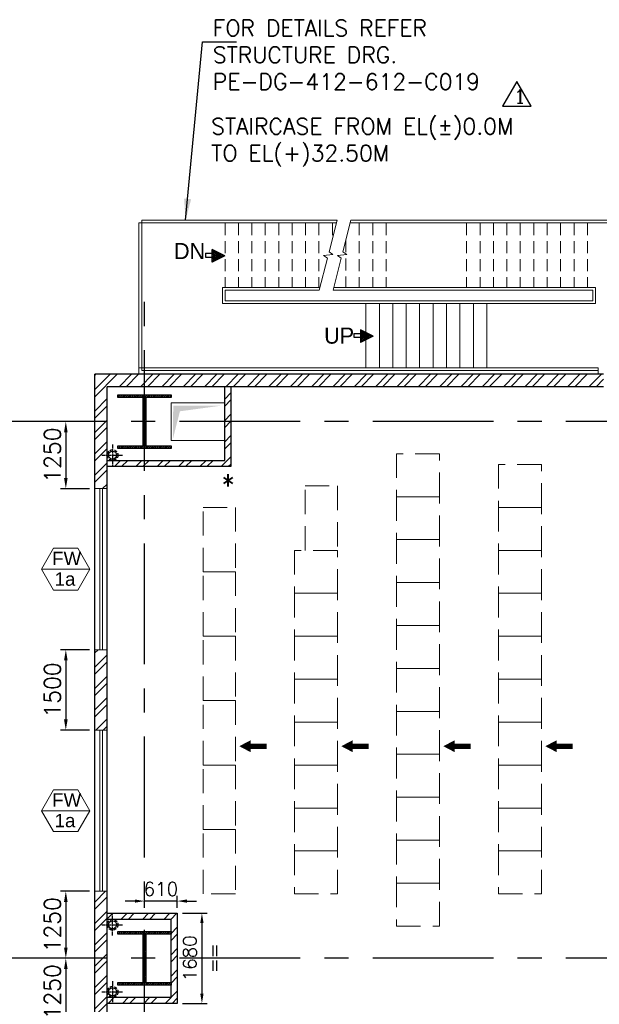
# Model space of a CAD drawing. Header units: inches. Extents: x 306235 to 1392759, y -66369 to 421098.
# Tile 41 of 91: x 448167 to 458963, y 25364 to 43709. Entities that reach past the tile are written whole.
import ezdxf
from ezdxf.enums import TextEntityAlignment as Align

# ---------------------------------------------------------------- set-up
doc = ezdxf.new("R2010")
doc.units = ezdxf.units.IN
doc.header["$LTSCALE"] = 1800
doc.header["$MEASUREMENT"] = 0
for name, pattern in [('CENTER', [2, 1.25, -0.25, 0.25, -0.25]), ('CENTER2', [1.125, 0.75, -0.125, 0.125, -0.125]), ('HIDDEN', [0.375, 0.25, -0.125]), ('HIDDEN2', [0.1875, 0.125, -0.0625])]:
    doc.linetypes.add(name, pattern=pattern)
doc.layers.get('0').update_dxf_attribs({"color": 253, "lineweight": 9})
for name, color, linetype, lineweight in [('1', 7, 'Continuous', 18), ('2CON', 1, 'Continuous', 13), ('A-WIN TAG', 3, 'Continuous', 13), ('A-WIN TAG TEXT', 3, 'Continuous', 13), ('BEAM-STRINGER', 2, 'Continuous', 9), ('HANDRAIL', 3, 'Continuous', 15), ('HATCH-1', 252, 'Continuous', 9), ('OPENING EO', 2, 'Continuous', 18), ('PNL', 8, 'HIDDEN', 9), ('STAIR STEP', 11, 'Continuous', 5), ('WALL HATCH', 251, 'Continuous', 13), ('WINDOW', 3, 'Continuous', 13)]:
    doc.layers.add(name, color=color, linetype=linetype, lineweight=lineweight)
for name, color, linetype in [('CEN', 2, 'CENTER'), ('COL', 1, 'Continuous'), ('DIM', 4, 'Continuous'), ('GRID', 251, 'CENTER'), ('RAIN WATER', 6, 'Continuous'), ('REV1', 3, 'Continuous'), ('TEXT', 3, 'Continuous'), ('WALL', 6, 'Continuous')]:
    doc.layers.add(name, color=color, linetype=linetype)
doc.styles.add('COMPLEX', font='complex')
doc.styles.add('HTX11', font='O8111901')
doc.styles.add('ROAMNS', font='ROMANS.shx')
doc.styles.add('ROMANS', font='romans.shx')
doc.styles.get("Standard").update_dxf_attribs({"font": 'arial.ttf'})
doc.linetypes.add('FENCELINE1', pattern='A,0.25,-0.1,[133,ltypeshp.shx,S=0.1,R=0,X=-0.1,Y=0],-0.1,1', length=1.45)
doc.dimstyles.new('DIM INT 1', dxfattribs={"dimtxt": 300, "dimasz": 200, "dimexe": 100, "dimexo": 100, "dimgap": 100, "dimtad": 1, "dimdec": 0, "dimzin": 13, "dimdsep": 46, "dimlunit": 5, "dimtxsty": 'ROAMNS', "dimblk1": 'CLOSEDBLANK', "dimcen": 0.09, "dimclrd": 9, "dimclre": 9, "dimclrt": 4, "dimadec": 0, "dimazin": 0, "dimtfac": 1, "dimtdec": 0, "dimtix": 1, "dimtmove": 2, "dimatfit": 3, "dimfxl": 1, "dimtolj": 1, "dimtzin": 13, "dimarcsym": 0})
doc.dimstyles.new('DIM INT 2.5', dxfattribs={"dimtxt": 250, "dimasz": 180, "dimexe": 100, "dimexo": 100, "dimgap": 100, "dimtad": 1, "dimdec": 0, "dimzin": 13, "dimdsep": 46, "dimlunit": 5, "dimtxsty": 'ROAMNS', "dimcen": 0.09, "dimclrd": 9, "dimclre": 9, "dimclrt": 4, "dimadec": 0, "dimazin": 0, "dimtfac": 1, "dimtdec": 0, "dimtix": 1, "dimtmove": 2, "dimatfit": 3, "dimfxl": 1, "dimtolj": 1, "dimtzin": 13, "dimarcsym": 0})
doc.dimstyles.new('DIM100 x2', dxfattribs={"dimscale": 0, "dimtxt": 400, "dimasz": 400, "dimexe": 100, "dimexo": 100, "dimgap": 100, "dimtad": 1, "dimdec": 0, "dimzin": 13, "dimdsep": 46, "dimtxsty": 'ROMANS', "dimblk2": 'OBLIQUE', "dimcen": 100, "dimdle": 100, "dimclrd": 9, "dimclre": 9, "dimclrt": 4, "dimadec": 0, "dimazin": 0, "dimtfac": 1.1, "dimtdec": 0, "dimtix": 1, "dimtmove": 2, "dimatfit": 3, "dimfxl": 1, "dimtolj": 1, "dimtzin": 13, "dimarcsym": 0})

# ---------------------------------------------------------------- blocks, each defined once
blk = doc.blocks.new('D E F G-ROW COLUMN UNIT2')
at = {"layer": 'COL'}
h = blk.add_hatch(dxfattribs=at)
h.set_pattern_fill('ANSI31', color=256, scale=200, angle=180, style=0)
h.set_pattern_definition([(225, (-557328.912, -127499.994), (17.6776695, -17.6776695), [])])
h.paths.add_polyline_path([(495, 500), (0, 500), (0, 446), (22, 450), (495, 450)])
h.paths.add_polyline_path([(0, 500), (-495, 500), (-495, 450), (0, 450)])
h.paths.add_polyline_path([(0, 450), (-22, 450), (-22, 0), (0, 0)])
h.paths.add_polyline_path([(22, 450), (0, 450), (0, 0), (22, 0)])
h.paths.add_polyline_path([(0, 0), (-22, 0), (-22, -450), (0, -450)])
h.paths.add_polyline_path([(22, 0), (0, 0), (0, -450), (22, -450)])
h.paths.add_polyline_path([(0, -450), (0, -500), (-495, -500), (-495, -450)])
h.paths.add_polyline_path([(495, -450), (0, -450), (0, -500), (495, -500)])
at = {"layer": 'CEN'}
for p, q in [((0, -500), (0, 500)), ((192, 0), (-192, 0))]:
    blk.add_line(p, q, dxfattribs=at)
at = {"layer": 'COL'}
for points in [[(-495, 500), (495, 500), (495, 450), (-495, 450)], [(-22, 450), (22, 450), (22, -450), (-22, -450)], [(-495, -450), (495, -450), (495, -500), (-495, -500)]]:
    blk.add_lwpolyline(points, close=True, dxfattribs=at)
blk = doc.blocks.new('*D490')
at = {"layer": 'Defpoints', "color": 0, "transparency": 16777216}
for p in [(449567, 36221), (449026, 34971), (449567, 34971)]:
    blk.add_point(p, dxfattribs=at)
at = {"layer": 'DIM', "color": 9, "lineweight": -2, "transparency": 16777216}
for p, q in [((449467, 36221), (448926, 36221)), ((449026, 36021), (449026, 35171)), ((449467, 34971), (448926, 34971))]:
    blk.add_line(p, q, dxfattribs=at)
at = {"layer": 'DIM', "color": 9, "transparency": 16777216}
for points in [[(448993, 36021), (449060, 36021), (449026, 36221)], [(448993, 35171), (449060, 35171), (449026, 34971)]]:
    blk.add_solid(points, dxfattribs=at)
at = {"layer": 'DIM', "color": 4, "transparency": 16777216, "insert": (448776, 35596), "char_height": 300, "attachment_point": 5, "rotation": 90, "style": 'ROAMNS'}
blk.add_mtext('\\A1;1250', dxfattribs=at)
blk = doc.blocks.new('_ClosedBlank')
at = {"color": 0, "linetype": 'ByBlock', "lineweight": -2}
for p, q in [((-1, 0.167), (0, 0)), ((-1, 0.167), (-1, -0.167)), ((0, 0), (-1, -0.167))]:
    blk.add_line(p, q, dxfattribs=at)
blk = doc.blocks.new('*D491')
at = {"layer": 'Defpoints', "color": 0, "transparency": 16777216}
for p in [(449567, 31971), (449026, 30471), (449567, 30471)]:
    blk.add_point(p, dxfattribs=at)
at = {"layer": 'DIM', "color": 9, "lineweight": -2, "transparency": 16777216}
for p, q in [((449467, 31971), (448926, 31971)), ((449026, 31771), (449026, 30671)), ((449467, 30471), (448926, 30471))]:
    blk.add_line(p, q, dxfattribs=at)
at = {"layer": 'DIM', "color": 9, "transparency": 16777216}
for points in [[(448993, 31771), (449060, 31771), (449026, 31971)], [(448993, 30671), (449060, 30671), (449026, 30471)]]:
    blk.add_solid(points, dxfattribs=at)
at = {"layer": 'DIM', "color": 4, "transparency": 16777216, "insert": (448776, 31221), "char_height": 300, "attachment_point": 5, "rotation": 90, "style": 'ROAMNS'}
blk.add_mtext('\\A1;1500', dxfattribs=at)
blk = doc.blocks.new('*D492')
at = {"layer": 'Defpoints', "color": 0, "transparency": 16777216}
for p in [(449567, 27471), (449026, 26221), (449567, 26221)]:
    blk.add_point(p, dxfattribs=at)
at = {"layer": 'DIM', "color": 9, "lineweight": -2, "transparency": 16777216}
for p, q in [((449467, 27471), (448926, 27471)), ((449026, 27271), (449026, 26421)), ((449467, 26221), (448926, 26221))]:
    blk.add_line(p, q, dxfattribs=at)
at = {"layer": 'DIM', "color": 9, "transparency": 16777216}
for points in [[(448993, 27271), (449060, 27271), (449026, 27471)], [(448993, 26421), (449060, 26421), (449026, 26221)]]:
    blk.add_solid(points, dxfattribs=at)
at = {"layer": 'DIM', "color": 4, "transparency": 16777216, "insert": (448776, 26846), "char_height": 300, "attachment_point": 5, "rotation": 90, "style": 'ROAMNS'}
blk.add_mtext('\\A1;1250', dxfattribs=at)
blk = doc.blocks.new('*D493')
at = {"layer": 'Defpoints', "color": 0, "transparency": 16777216}
for p in [(449567, 26221), (449026, 24971), (449567, 24971)]:
    blk.add_point(p, dxfattribs=at)
at = {"layer": 'DIM', "color": 9, "lineweight": -2, "transparency": 16777216}
for p, q in [((449467, 26221), (448926, 26221)), ((449026, 26021), (449026, 25171)), ((449467, 24971), (448926, 24971))]:
    blk.add_line(p, q, dxfattribs=at)
at = {"layer": 'DIM', "color": 9, "transparency": 16777216}
for points in [[(448993, 26021), (449060, 26021), (449026, 26221)], [(448993, 25171), (449060, 25171), (449026, 24971)]]:
    blk.add_solid(points, dxfattribs=at)
at = {"layer": 'DIM', "color": 4, "transparency": 16777216, "insert": (448776, 25596), "char_height": 300, "attachment_point": 5, "rotation": 90, "style": 'ROAMNS'}
blk.add_mtext('\\A1;1250', dxfattribs=at)
blk = doc.blocks.new('*D642')
at = {"layer": '1', "color": 9, "lineweight": -2, "transparency": 16777216}
for p, q in [((451202, 27061), (451661, 27061)), ((451561, 26881), (451561, 25561)), ((451202, 25381), (451661, 25381))]:
    blk.add_line(p, q, dxfattribs=at)
at = {"layer": '1', "color": 9, "transparency": 16777216}
for points in [[(451531, 26881), (451591, 26881), (451561, 27061)], [(451531, 25561), (451591, 25561), (451561, 25381)]]:
    blk.add_solid(points, dxfattribs=at)
at = {"layer": 'Defpoints', "color": 0, "transparency": 16777216}
for p in [(451102, 27061), (451102, 25381), (451561, 25381)]:
    blk.add_point(p, dxfattribs=at)
at = {"layer": '1', "color": 4, "transparency": 16777216, "char_height": 250, "attachment_point": 5, "rotation": 90, "style": 'ROAMNS'}
for s, insert in [('\\A1;1680', (451336, 26221)), ('\\A1;==', (451786, 26221))]:
    blk.add_mtext(s, dxfattribs=dict(at, insert=insert))
blk = doc.blocks.new('*D643')
at = {"layer": '1', "color": 9, "lineweight": -2, "transparency": 16777216}
for p, q in [((450492, 27161), (450492, 27387)), ((451102, 27161), (451102, 27387)), ((450312, 27287), (450132, 27287)), ((451102, 27287), (450492, 27287)), ((451282, 27287), (451462, 27287))]:
    blk.add_line(p, q, dxfattribs=at)
at = {"layer": '1', "color": 9, "transparency": 16777216}
for points in [[(450312, 27317), (450312, 27257), (450492, 27287)], [(451282, 27317), (451282, 27257), (451102, 27287)]]:
    blk.add_solid(points, dxfattribs=at)
at = {"layer": 'Defpoints', "color": 0, "transparency": 16777216}
for p in [(450492, 27287), (450492, 27061), (451102, 27061)]:
    blk.add_point(p, dxfattribs=at)
at = {"layer": '1', "color": 4, "transparency": 16777216, "insert": (450797, 27512), "char_height": 250, "attachment_point": 5, "style": 'ROAMNS'}
blk.add_mtext('\\A1;610', dxfattribs=at)
blk = doc.blocks.new('_Oblique')
at = {"color": 0, "linetype": 'ByBlock', "lineweight": -2}
blk.add_line((-0.5, -0.5), (0.5, 0.5), dxfattribs=at)
blk = doc.blocks.new('CCR 412 R3')
at = {"layer": 'PNL'}
for points in [[(15992.5, 42400), (15192.5, 42400), (15192.5, 41600), (15992.5, 41600)], [(17892, 42200), (17092, 42200), (17092, 41400), (17892, 41400)], [(13492.5, 41800), (14092, 41800), (14092, 40600), (13492.5, 40600)], [(15992.5, 41600), (15192.5, 41600), (15192.5, 40800), (15992.5, 40800)], [(11592.5, 41400), (12192, 41400), (12192, 40200), (11592.5, 40200)], [(17892, 41400), (17092, 41400), (17092, 40600), (17892, 40600)], [(15992.5, 40800), (15192.5, 40800), (15192.5, 40000), (15992.5, 40000)], [(14092, 40600), (13292, 40600), (13292, 39800), (14092, 39800)], [(17892, 40600), (17092, 40600), (17092, 39800), (17892, 39800)], [(11592.5, 40200), (12192, 40200), (12192, 39000), (11592.5, 39000)], [(15992.5, 40000), (15192.5, 40000), (15192.5, 39200), (15992.5, 39200)], [(14092, 39800), (13292, 39800), (13292, 39000), (14092, 39000)], [(17892, 39800), (17092, 39800), (17092, 39000), (17892, 39000)], [(15992.5, 39200), (15192.5, 39200), (15192.5, 38400), (15992.5, 38400)], [(11592.5, 39000), (12192, 39000), (12192, 37800), (11592.5, 37800)], [(14092, 39000), (13292, 39000), (13292, 38200), (14092, 38200)], [(17892, 39000), (17092, 39000), (17092, 38200), (17892, 38200)], [(15992.5, 38400), (15192.5, 38400), (15192.5, 37600), (15992.5, 37600)], [(14092, 38200), (13292, 38200), (13292, 37400), (14092, 37400)], [(17892, 38200), (17092, 38200), (17092, 37400), (17892, 37400)], [(11592.5, 37800), (12192, 37800), (12192, 36600), (11592.5, 36600)], [(15992.5, 37600), (15192.5, 37600), (15192.5, 36800), (15992.5, 36800)], [(14092, 37400), (13292, 37400), (13292, 36600), (14092, 36600)], [(17892, 37400), (17092, 37400), (17092, 36600), (17892, 36600)], [(15992.5, 36800), (15192.5, 36800), (15192.5, 36000), (15992.5, 36000)], [(11592.5, 36600), (12192, 36600), (12192, 35400), (11592.5, 35400)], [(14092, 36600), (13292, 36600), (13292, 35800), (14092, 35800)], [(17892, 36600), (17092, 36600), (17092, 35800), (17892, 35800)], [(15992.5, 36000), (15192.5, 36000), (15192.5, 35200), (15992.5, 35200)], [(14092, 35800), (13292, 35800), (13292, 35000), (14092, 35000)], [(17892, 35800), (17092, 35800), (17092, 35000), (17892, 35000)], [(11592.5, 35400), (12192, 35400), (12192, 34200), (11592.5, 34200)], [(15992.5, 35200), (15192.5, 35200), (15192.5, 34400), (15992.5, 34400)], [(14092, 35000), (13292, 35000), (13292, 34200), (14092, 34200)], [(17892, 35000), (17092, 35000), (17092, 34200), (17892, 34200)], [(15992.5, 34400), (15192.5, 34400), (15192.5, 33600), (15992.5, 33600)]]:
    blk.add_lwpolyline(points, close=True, dxfattribs=at)
for points in [[(12266.1, 36951.3, 0, 225, 0), (12479.4, 36951.3, 225, 225, 0)], [(14166.1, 36951.3, 0, 225, 0), (14379.4, 36951.3, 225, 225, 0)], [(16066.6, 36951.3, 0, 225, 0), (16279.9, 36951.3, 225, 225, 0)], [(17966.1, 36951.3, 0, 225, 0), (18179.4, 36951.3, 225, 225, 0)]]:
    blk.add_lwpolyline(points, format="xyseb", dxfattribs=at)
at = {"layer": 'PNL', "const_width": 100}
for points in [[(12479.4, 36951.3), (12776.5, 36951.3)], [(14379.4, 36951.3), (14676.5, 36951.3)], [(16279.9, 36951.3), (16577, 36951.3)], [(18179.4, 36951.3), (18476.5, 36951.3)]]:
    blk.add_lwpolyline(points, dxfattribs=at)
blk = doc.blocks.new('*X674')
at = {"color": 0}
for p, q in [((12311, 26645), (12323, 26656)), ((12341, 26586), (12411, 26656)), ((12691, 26227), (12349, 26569)), ((12721, 26286), (12351, 26656)), ((12370, 26527), (12499, 26656)), ((12400, 26468), (12588, 26656)), ((12429, 26409), (12676, 26656)), ((12750, 26345), (12439, 26656)), ((12459, 26350), (12764, 26656)), ((12488, 26291), (12853, 26656)), ((12518, 26232), (12870, 26585)), ((12780, 26404), (12528, 26656)), ((12809, 26463), (12616, 26656)), ((12839, 26522), (12704, 26656)), ((12868, 26581), (12793, 26656)), ((12897, 26640), (12881, 26656)), ((12662, 26168), (12437, 26393)), ((12632, 26109), (12526, 26216)), ((12547, 26173), (12782, 26408)), ((12576, 26114), (12693, 26231))]:
    blk.add_line(p, q, dxfattribs=at)

msp = doc.modelspace()

# ---------------------------------------------------------------- hatches: boundary and pattern name
at = {"layer": 'WALL HATCH'}
h = msp.add_hatch(dxfattribs=at)
h.set_pattern_fill('ANSI32', color=256, scale=750, style=0)
h.set_pattern_definition([(45, (-87722.1, -144489), (-198.87378, 198.87378), []), (45, (-87589.52, -144489), (-198.87378, 198.87378), [])])
h.paths.add_polyline_path([(471491.6, 37101.3), (460991.6, 37101.3), (460991.6, 36871.3), (471491.6, 36871.3)])
h.paths.add_polyline_path([(472416.6, 37101.3), (471491.6, 37101.3), (471491.6, 36871.3), (472186.6, 36871.3), (472186.6, 36236.3), (472416.6, 36236.3)])
h.paths.add_polyline_path([(450491.6, 37101.3), (449566.6, 37101.3), (449566.6, 36236.3), (449796.6, 36236.3), (449796.6, 36871.3), (450491.6, 36871.3)])
h.paths.add_polyline_path([(460241.6, 37101.3), (460241.6, 36871.3), (460991.6, 36871.3), (460991.6, 37101.3)])
h.paths.add_polyline_path([(459041.6, 36871.3), (459041.6, 37101.3), (450491.6, 37101.3), (450491.6, 36871.3)])
edge = h.paths.add_edge_path()
edge.add_line((472186.6, 23036.5), (472186.6, 16236.3))
edge.add_line((472186.6, 16236.3), (472416.6, 16236.3))
edge.add_line((472416.6, 16236.3), (472416.6, 17471.3))
edge.add_line((472416.6, 17471.3), (472186.6, 17471.3))
h.paths.add_polyline_path([(472416.6, 5721.3), (472186.6, 5721.3), (472186.6, 4871.3), (472416.6, 4871.3)])
h.paths.add_polyline_path([(472186.6, 14721.3), (472416.6, 14721.3), (472416.6, 16236.3), (472186.6, 16236.3)])
h.paths.add_polyline_path([(472416.6, 14721.3), (472186.6, 14721.3), (472186.6, 8721.3), (472416.6, 8721.3)])
h.paths.add_polyline_path([(472186.6, 24971.3), (472416.6, 24971.3), (472416.6, 26236.3), (472186.6, 26236.3)])
h.paths.add_polyline_path([(472416.6, 22471.3), (472186.6, 22471.3), (472186.6, 17471.3), (472416.6, 17471.3)])
h.paths.add_polyline_path([(472416.6, 27471.3), (472186.6, 27471.3), (472186.6, 26236.3), (472416.6, 26236.3)])
h.paths.add_polyline_path([(472186.6, 34971.3), (472416.6, 34971.3), (472416.6, 36236.3), (472186.6, 36236.3)])
h.paths.add_polyline_path([(472416.6, 31971.3), (472186.6, 31971.3), (472186.6, 30471.3), (472416.6, 30471.3)])
h.paths.add_polyline_path([(449566.6, 34971.3), (449796.6, 34971.3), (449796.6, 36236.3), (449566.6, 36236.3)])
h.paths.add_polyline_path([(449796.6, 27471.3), (449566.6, 27471.3), (449566.6, 26236.3), (449796.6, 26236.3)])
h.paths.add_polyline_path([(449566.6, 30471.3), (449796.6, 30471.3), (449796.6, 31971.3), (449566.6, 31971.3)])
h.paths.add_polyline_path([(449566.6, 24971.3), (449796.6, 24971.3), (449796.6, 26236.3), (449566.6, 26236.3)])
h.paths.add_polyline_path([(449796.6, 17471.3), (449566.6, 17471.3), (449566.6, 16236.3), (449796.6, 16236.3)])
h.paths.add_polyline_path([(449566.6, 17471.3), (449796.6, 17471.3), (449796.6, 22471.3), (449566.6, 22471.3)])
h.paths.add_polyline_path([(449566.6, 14721.3), (449796.6, 14721.3), (449796.6, 16236.3), (449566.6, 16236.3)])
h.paths.add_polyline_path([(449796.6, 5721.3), (449566.6, 5721.3), (449566.6, 5101.3), (439066.6, 5101.3), (439066.6, 4871.3), (449796.6, 4871.3)])
h.paths.add_polyline_path([(449566.6, 8721.3), (449796.6, 8721.3), (449796.6, 14721.3), (449566.6, 14721.3)])
h = msp.add_hatch(dxfattribs=at)
h.set_pattern_fill('ANSI32', color=256, scale=750, style=0)
h.set_pattern_definition([(45, (-88722.1, -144504), (-198.87378, 198.87378), []), (45, (-88589.52, -144504), (-198.87378, 198.87378), [])])
h.paths.add_polyline_path([(452101.6, 36871.3), (451986.6, 36871.3), (451986.6, 35496.3), (449796.6, 35496.3), (449796.6, 35381.3), (452101.6, 35381.3)])
h = msp.add_hatch(dxfattribs=at)
h.set_pattern_fill('ANSI32', color=256, scale=750, style=0)
h.set_pattern_definition([(45, (-87722.1, -144504), (-198.87378, 198.87378), []), (45, (-87589.52, -144504), (-198.87378, 198.87378), [])])
h.paths.add_polyline_path([(451101.6, 27061.3), (449796.6, 27061.3), (449796.6, 26946.3), (450986.6, 26946.3), (450986.6, 25496.3), (449796.6, 25496.3), (449796.6, 25381.3), (451101.6, 25381.3)])

# ---------------------------------------------------------------- linework, layer by layer
at = {"layer": '2CON'}
for p, q in [((448572.3, 33471.3), (449472.3, 33471.3)), ((448572.3, 28971.3), (449472.3, 28971.3))]:
    msp.add_line(p, q, dxfattribs=at)
at = {"layer": 'A-WIN TAG'}
for points in [[(449247.3, 33861), (449472.3, 33471.3), (449247.3, 33081.6), (448797.3, 33081.6), (448572.3, 33471.3), (448797.3, 33861)], [(449247.3, 29361), (449472.3, 28971.3), (449247.3, 28581.6), (448797.3, 28581.6), (448572.3, 28971.3), (448797.3, 29361)]]:
    msp.add_lwpolyline(points, close=True, dxfattribs=at)
at = {"layer": 'BEAM-STRINGER'}
for p, q in [((454067.8, 39921.3), (450386.6, 39921.3)), ((450386.6, 39921.3), (450386.6, 37101.3)), ((461096.6, 39921.3), (454324.3, 39921.3)), ((453759.4, 38721.3), (451941.6, 38721.3)), ((451941.6, 38421.3), (451941.6, 38721.3)), ((458891.6, 38721.3), (454015.9, 38721.3)), ((458891.6, 38721.3), (458891.6, 38421.3)), ((458891.6, 38421.3), (451941.6, 38421.3)), ((458941.6, 37221.3), (450386.6, 37221.3)), ((458941.6, 37101.3), (458941.6, 37221.3))]:
    msp.add_line(p, q, dxfattribs=at)
at = {"layer": 'COL', "color": 9}
for p, q in [((451626.4, 39356.3), (451748.7, 39356.3)), ((451626.4, 39356.3), (451626.4, 39286.3)), ((451626.4, 39286.3), (451748.7, 39286.3)), ((451748.9, 39425.9), (451748.9, 39189.6)), ((451985.3, 39307.8), (451749.1, 39425.9)), ((451985.3, 39307.8), (451749.1, 39189.6)), ((454391.1, 37862.3), (454513.3, 37862.3)), ((454391.1, 37862.3), (454391.1, 37792.2)), ((454391.1, 37792.2), (454513.3, 37792.2)), ((454749.6, 37813.7), (454513.3, 37695.6)), ((454513.6, 37931.8), (454513.6, 37695.6)), ((454750, 37813.7), (454513.7, 37931.8))]:
    msp.add_line(p, q, dxfattribs=at)
at = {"layer": 'GRID'}
for p, q in [((450491.6, -58299.5), (450491.6, 38719)), ((474991.6, 36221.3), (434691.6, 36221.3)), ((474991.6, 26221.3), (434691.6, 26221.3))]:
    msp.add_line(p, q, dxfattribs=at)
at = {"layer": 'GRID', "color": 4}
msp.add_line((451986.6, 35871.3), (451986.6, 36571.3), dxfattribs=at)
at = {"layer": 'HANDRAIL', "linetype": 'FENCELINE1', "ltscale": 0.3}
msp.add_line((454080.7, 39971.3), (450441.6, 39971.3), dxfattribs=at)
at = {"layer": 'HANDRAIL', "linetype": 'FENCELINE1', "ltscale": 0.25}
for p, q in [((450441.6, 39971.3), (450441.6, 37171.3)), ((461146.6, 39971.3), (454337.2, 39971.3)), ((458941.6, 37171.3), (450441.6, 37171.3))]:
    msp.add_line(p, q, dxfattribs=at)
msp.add_lwpolyline([(453746.5, 38671.3), (451991.6, 38671.3), (451991.6, 38471.3), (458841.6, 38471.3), (458841.6, 38671.3), (454003, 38671.3)], dxfattribs=at)
at = {"layer": 'HATCH-1'}
msp.add_solid([(451927.4, 36518), (451025.9, 36516), (451151.2, 36412.7), (451024.5, 35909.8)], dxfattribs=at)
at = {"layer": 'OPENING EO'}
msp.add_lwpolyline([(451986.6, 36571.3), (451986.6, 35871.3), (450986.6, 35871.3), (450986.6, 36571.3)], close=True, dxfattribs=at)
at = {"layer": 'RAIN WATER', "linetype": 'CENTER2', "ltscale": 0.05}
for p, q in [((449896.6, 35796.3), (449896.6, 35396.3)), ((449696.6, 35596.3), (450096.6, 35596.3)), ((449896.4, 26646.3), (449896.4, 27046.3)), ((449696.4, 26846.3), (450096.4, 26846.3)), ((449896.6, 25796.3), (449896.6, 25396.3)), ((449696.6, 25596.3), (450096.6, 25596.3))]:
    msp.add_line(p, q, dxfattribs=at)
at = {"layer": 'RAIN WATER', "linetype": 'HIDDEN2', "ltscale": 0.25}
for centre in [(449896.6, 35596.3), (449896.4, 26846.3), (449896.6, 25596.3)]:
    msp.add_circle(centre, 100, dxfattribs=at)
at = {"layer": 'RAIN WATER', "ltscale": 0.25}
for centre in [(449896.6, 35596.3), (449896.4, 26846.3), (449896.6, 25596.3)]:
    msp.add_circle(centre, 75, dxfattribs=at)
at = {"layer": 'REV1'}
msp.add_lwpolyline([(457426.5, 42558.7), (457159.7, 42096.4), (457693.4, 42096.4)], close=True, dxfattribs=at)
at = {"layer": 'STAIR STEP', "linetype": 'HIDDEN2'}
for p, q in [((451991.6, 39921.3), (451991.6, 38721.3)), ((452241.6, 39921.3), (452241.6, 38721.3)), ((452491.6, 39921.3), (452491.6, 38721.3)), ((452741.6, 39921.3), (452741.6, 38721.3)), ((452991.6, 39921.3), (452991.6, 38721.3)), ((453241.6, 39921.3), (453241.6, 38721.3)), ((453491.6, 39921.3), (453491.6, 38721.3)), ((453741.6, 39921.3), (453741.6, 38721.3)), ((453991.6, 39921.3), (453991.6, 39624.7)), ((454491.6, 39921.3), (454491.6, 38721.3)), ((454741.6, 39921.3), (454741.6, 38721.3)), ((454991.6, 39921.3), (454991.6, 38721.3)), ((456491.6, 39921.3), (456491.6, 38721.3)), ((456741.6, 39921.3), (456741.6, 38721.3)), ((456991.6, 39921.3), (456991.6, 38721.3)), ((457241.6, 39921.3), (457241.6, 38721.3)), ((457491.6, 39921.3), (457491.6, 38721.3)), ((457741.6, 39921.3), (457741.6, 38721.3)), ((457991.6, 39921.3), (457991.6, 38721.3)), ((458241.6, 39921.3), (458241.6, 38721.3)), ((458491.6, 39921.3), (458491.6, 38721.3)), ((458741.6, 39921.3), (458741.6, 38721.3)), ((454241.6, 39599.4), (454241.6, 38721.3))]:
    msp.add_line(p, q, dxfattribs=at)
at = {"layer": 'STAIR STEP'}
for p, q in [((453991.6, 39341.6), (453991.6, 39333.4)), ((454616.6, 38421.3), (454616.6, 37221.3)), ((454866.6, 38421.3), (454866.6, 37221.3)), ((455116.6, 38421.3), (455116.6, 37221.3)), ((455366.6, 38421.3), (455366.6, 37221.3)), ((455616.6, 38421.3), (455616.6, 37221.3)), ((455866.6, 38421.3), (455866.6, 37221.3)), ((456116.6, 38421.3), (456116.6, 37221.3)), ((456366.6, 38421.3), (456366.6, 37221.3)), ((456616.6, 38421.3), (456616.6, 37221.3)), ((456866.6, 38421.3), (456866.6, 37221.3))]:
    msp.add_line(p, q, dxfattribs=at)
for points in [[(453746.5, 38671.3), (453899.9, 39267.8), (453827.5, 39317.4), (454002.1, 39334.4), (453929.7, 39384), (454080.7, 39971.3)], [(454003, 38671.3), (454156.4, 39267.8), (454084, 39317.4), (454258.6, 39334.4), (454186.2, 39384), (454337.2, 39971.3)]]:
    msp.add_lwpolyline(points, dxfattribs=at)
at = {"layer": 'WALL'}
for p, q in [((449566.6, 5101.3), (449566.6, 37101.3)), ((459041.6, 37101.3), (449566.6, 37101.3)), ((449796.6, 4886.3), (449796.6, 36871.3)), ((459041.6, 36871.3), (449796.6, 36871.3))]:
    msp.add_line(p, q, dxfattribs=at)
for points in [[(452101.6, 36871.3), (452101.6, 35381.3), (449796.6, 35381.3)], [(449796.6, 35496.3), (451986.6, 35496.3), (451986.6, 36871.3)], [(449796.6, 27061.3), (451101.6, 27061.3), (451101.6, 25381.3), (449796.6, 25381.3)], [(449796.6, 25496.3), (450986.6, 25496.3), (450986.6, 26946.3), (449796.6, 26946.3)]]:
    msp.add_lwpolyline(points, dxfattribs=at)
at = {"layer": 'WINDOW', "ltscale": 100}
for p, q in [((449658, 31971.3), (449658, 34971.3)), ((449708, 31971.3), (449708, 34971.3)), ((449658, 27471.3), (449658, 30471.3)), ((449708, 27471.3), (449708, 30471.3))]:
    msp.add_line(p, q, dxfattribs=at)
for points in [[(449566.6, 34971.3), (449796.6, 34971.3), (449796.6, 31971.3), (449566.6, 31971.3)], [(449566.6, 30471.3), (449796.6, 30471.3), (449796.6, 27471.3), (449566.6, 27471.3)]]:
    msp.add_lwpolyline(points, close=True, dxfattribs=at)

# ---------------------------------------------------------------- block references
at = {"layer": 'COL', "color": 8, "xscale": -0.3937500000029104, "yscale": 0.3937500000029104, "zscale": 0.3937500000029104, "rotation": 90}
for p in [(462244.8, 44271.2), (465009.1, 42777.2)]:
    msp.add_blockref('*X674', p, dxfattribs=at)
at = {"layer": 'COL'}
for p in [(450491.6, 36221.3), (450491.6, 26221.3)]:
    msp.add_blockref('D E F G-ROW COLUMN UNIT2', p, dxfattribs=at)
at = {"layer": 'GRID', "color": 1, "true_color": 0xff0000}
msp.add_blockref('CCR 412 R3', (439991.6, -6778.7), dxfattribs=at)

# ---------------------------------------------------------------- texts
at = {"layer": 'A-WIN TAG TEXT'}
for s, p in [('FW', (449042, 33671.3)), ('1a', (449010.7, 33285.4)), ('FW', (449042, 29171.3)), ('1a', (449010.7, 28785.4))]:
    msp.add_text(s, height=250, dxfattribs=at).set_placement(p, align=Align.MIDDLE)
at = {"layer": 'REV1', "style": 'COMPLEX'}
msp.add_text('1', height=250, dxfattribs=at).set_placement((457377.2, 42156))
at = {"layer": 'TEXT', "linetype": 'Continuous', "style": 'HTX11'}
for s, p in [('DN', (451042, 39248)), ('UP', (453838.1, 37673))]:
    msp.add_text(s, height=300, dxfattribs=at).set_placement(p)
at = {"layer": 'TEXT', "style": 'ROMANS'}
msp.add_text('*', height=400, dxfattribs=at).set_placement((451908.7, 34839))
at = {"layer": 'TEXT', "char_height": 300, "attachment_point": 1, "style": 'ROAMNS'}
for s, insert, width in [('FOR DETAILS REFER STRUCTURE DRG.\\PPE-DG-412-612-C019', (451765.6, 43703.4), 6129.982), ('STAIRCASE FROM EL(±)0.0M TO EL(+)32.50M', (451735.1, 41872.2), 6492.857)]:
    msp.add_mtext(s, dxfattribs=dict(at, insert=insert, width=width))

# ---------------------------------------------------------------- dimensions: what is measured, and where the dimension line sits
at = {"layer": '1'}
dim = msp.add_linear_dim(base=(450491.6, 27287.1), p1=(451101.6, 27061.3), p2=(450491.6, 27061.3), dimstyle='DIM INT 2.5', dxfattribs=at)
dim.commit()
dim.dimension.update_dxf_attribs({"geometry": '*D643', "text_midpoint": (450796.6, 27512.1)})
dim = msp.add_linear_dim(base=(451560.8, 25381.3), p1=(451101.6, 27061.3), p2=(451101.6, 25381.3), angle=90, text='<>\\X==', dimstyle='DIM INT 2.5', dxfattribs=at)
dim.commit()
dim.dimension.update_dxf_attribs({"geometry": '*D642', "text_midpoint": (451560.8, 26221.3)})
at = {"layer": 'DIM'}
for base, p1, p2, picture, middle in [((449026.5, 34971.3), (449566.6, 36221.3), (449566.6, 34971.3), '*D490', (448776.5, 35596.3)), ((449026.5, 30471.3), (449566.6, 31971.3), (449566.6, 30471.3), '*D491', (448776.5, 31221.3)), ((449026.5, 26221.3), (449566.6, 27471.3), (449566.6, 26221.3), '*D492', (448776.5, 26846.3)), ((449026.5, 24971.3), (449566.6, 26221.3), (449566.6, 24971.3), '*D493', (448776.5, 25596.3))]:
    dim = msp.add_linear_dim(base=base, p1=p1, p2=p2, angle=90, dimstyle='DIM INT 1', dxfattribs=at)
    dim.commit()
    dim.dimension.update_dxf_attribs({"geometry": picture, "text_midpoint": middle})

# ---------------------------------------------------------------- leaders
msp.add_leader([(451256.8, 39971.3), (451572.8, 43295.6), (452203.3, 43295.6)], dimstyle='DIM100 x2', override={"dimscale": 1}, dxfattribs=at)

doc.saveas('drawing.dxf')
